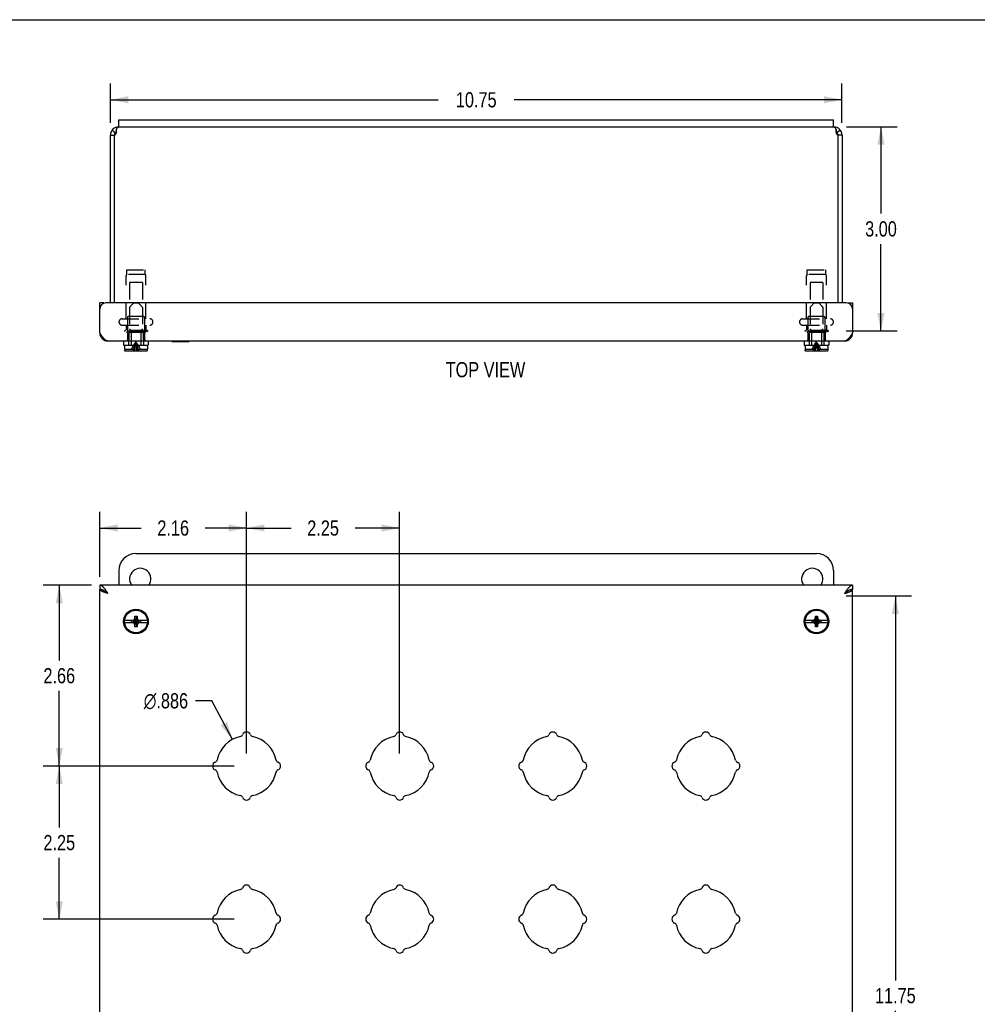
# Model space of a CAD drawing. Header units: inches. Extents: x 0 to 44.7, y 0 to 28.9.
# Tile 4 of 6: x 8.3 to 22.4, y 14.5 to 28.9. Entities that reach past the tile are written whole.
import ezdxf

# ---------------------------------------------------------------- set-up
doc = ezdxf.new("R2010")
doc.units = ezdxf.units.IN
doc.header["$LTSCALE"] = 2.460526
doc.header["$MEASUREMENT"] = 0
doc.linetypes.add('HIDDEN', pattern=[0.2, 0.1, -0.1])
doc.layers.get('0').update_dxf_attribs({"linetype": 'CONTINUOUS'})
doc.layers.add('DEFAULT_2', color=8, linetype='HIDDEN')
doc.layers.add('DIMENSIONS', color=7, linetype='CONTINUOUS')
doc.styles.get("Standard").update_dxf_attribs({"font": 'txt', "width": 0.8})
doc.styles.add('TEXTSTYLE_1', font='gdt', dxfattribs={"width": 0.8})
doc.dimstyles.new('DIMSTYLE_1', dxfattribs={"dimtxt": 0.223684, "dimasz": 0.263158, "dimexe": 0.09, "dimexo": 0.07, "dimgap": 0.09, "dimtad": 0, "dimtih": 1, "dimtoh": 1, "dimdec": 3, "dimzin": 4, "dimdsep": 46, "dimtxsty": 'Standard', "dimblk": '_FILLED', "dimblk1": '_FILLED', "dimblk2": '_FILLED', "dimcen": 0.09, "dimadec": 0, "dimazin": 0, "dimtfac": 1, "dimtdec": 3, "dimtofl": 0, "dimtmove": 0, "dimatfit": 3, "dimldrblk": '_FILLED', "dimfxl": 0, "dimtolj": 1, "dimtzin": 4, "dimarcsym": 0})
doc.dimstyles.new('DIMSTYLE_2', dxfattribs={"dimtxt": 0.223684, "dimasz": 0.263158, "dimexe": 0.09, "dimexo": 0.07, "dimgap": 0.0425, "dimtad": 0, "dimtih": 1, "dimtoh": 1, "dimzin": 4, "dimdsep": 46, "dimtxsty": 'Standard', "dimblk": '_FILLED', "dimblk1": '_FILLED', "dimblk2": '_FILLED', "dimcen": 0.09, "dimadec": 0, "dimazin": 0, "dimtfac": 1, "dimtofl": 0, "dimtmove": 0, "dimatfit": 3, "dimldrblk": '_FILLED', "dimfxl": 0, "dimtolj": 1, "dimtzin": 4, "dimarcsym": 0})

# ---------------------------------------------------------------- blocks, each defined once
blk = doc.blocks.new('_FILLED')
at = {"color": 0, "linetype": 'ByBlock'}
blk.add_solid([(0, 0), (-1, 0.2), (-1, -0.2)], dxfattribs=at)
blk = doc.blocks.new('*D1')
at = {"layer": 'DIMENSIONS', "color": 2, "linetype": 'Continuous'}
for p, q in [((11.119, 18.935), (10.882, 18.935)), ((11.422, 18.367), (11.119, 18.935))]:
    blk.add_line(p, q, dxfattribs=at)
at = {"layer": 'DIMENSIONS', "color": 2, "linetype": 'Continuous', "xscale": 0.2631578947, "yscale": 0.2631578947, "zscale": 0.2631578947, "rotation": 298.0589507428}
blk.add_blockref('_FILLED', (11.422, 18.367), dxfattribs=at)
at = {"layer": 'DIMENSIONS', "color": 2, "linetype": 'Continuous', "insert": (10.771, 19.047), "char_height": 0.22368, "width": 1.01404, "attachment_point": 3, "line_spacing_factor": 0.9, "style": 'TEXTSTYLE_1'}
blk.add_mtext('{\\Fgdt;n}\\Ftxt;.886', dxfattribs=at)
blk = doc.blocks.new('*D4')
at = {"layer": 'DIMENSIONS', "color": 2, "linetype": 'Continuous'}
for p, q in [((9.63, 27.433), (9.63, 28.007)), ((20.38, 27.433), (20.38, 28.007)), ((9.63, 27.771), (14.446, 27.771)), ((20.38, 27.771), (15.565, 27.771))]:
    blk.add_line(p, q, dxfattribs=at)
at = {"layer": 'DIMENSIONS', "color": 2, "linetype": 'Continuous', "xscale": 0.2631578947, "yscale": 0.2631578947, "zscale": 0.2631578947, "rotation": 180}
blk.add_blockref('_FILLED', (9.63, 27.771), dxfattribs=at)
at = {"layer": 'DIMENSIONS', "color": 2, "linetype": 'Continuous', "xscale": 0.2631578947, "yscale": 0.2631578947, "zscale": 0.2631578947}
blk.add_blockref('_FILLED', (20.38, 27.771), dxfattribs=at)
at = {"layer": 'DIMENSIONS', "color": 2, "linetype": 'Continuous', "insert": (15.005, 27.882), "char_height": 0.2237, "width": 0.89474, "attachment_point": 2, "line_spacing_factor": 0.9}
blk.add_mtext('10.75', dxfattribs=at)
blk = doc.blocks.new('*D7')
at = {"layer": 'DIMENSIONS', "color": 2, "linetype": 'Continuous'}
for p, q in [((9.35, 20.633), (8.641, 20.633)), ((8.878, 20.633), (8.878, 19.528)), ((8.878, 17.976), (8.878, 19.081)), ((11.446, 17.976), (8.641, 17.976))]:
    blk.add_line(p, q, dxfattribs=at)
at = {"layer": 'DIMENSIONS', "color": 2, "linetype": 'Continuous', "xscale": 0.2631578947, "yscale": 0.2631578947, "zscale": 0.2631578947}
for p, rotation in [((8.878, 20.633), 90), ((8.878, 17.976), 270)]:
    blk.add_blockref('_FILLED', p, dxfattribs=dict(at, rotation=rotation))
at = {"layer": 'DIMENSIONS', "color": 2, "linetype": 'Continuous', "insert": (8.878, 19.416), "char_height": 0.2237, "width": 0.71579, "attachment_point": 2, "line_spacing_factor": 0.9}
blk.add_mtext('2.66', dxfattribs=at)
blk = doc.blocks.new('*D8')
at = {"layer": 'DIMENSIONS', "color": 2, "linetype": 'Continuous'}
for p, q in [((9.474, 20.757), (9.474, 21.712)), ((11.63, 18.161), (11.63, 21.712)), ((9.474, 21.475), (10.082, 21.475)), ((11.63, 21.475), (11.022, 21.475))]:
    blk.add_line(p, q, dxfattribs=at)
at = {"layer": 'DIMENSIONS', "color": 2, "linetype": 'Continuous', "xscale": 0.2631578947, "yscale": 0.2631578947, "zscale": 0.2631578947, "rotation": 180}
blk.add_blockref('_FILLED', (9.474, 21.475), dxfattribs=at)
at = {"layer": 'DIMENSIONS', "color": 2, "linetype": 'Continuous', "xscale": 0.2631578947, "yscale": 0.2631578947, "zscale": 0.2631578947}
blk.add_blockref('_FILLED', (11.63, 21.475), dxfattribs=at)
at = {"layer": 'DIMENSIONS', "color": 2, "linetype": 'Continuous', "insert": (10.552, 21.587), "char_height": 0.2237, "width": 0.71579, "attachment_point": 2, "line_spacing_factor": 0.9}
blk.add_mtext('2.16', dxfattribs=at)
blk = doc.blocks.new('*D9')
at = {"layer": 'DIMENSIONS', "color": 2, "linetype": 'Continuous'}
for p, q in [((11.63, 18.161), (11.63, 21.712)), ((13.88, 18.161), (13.88, 21.712)), ((11.63, 21.475), (12.286, 21.475)), ((13.88, 21.475), (13.225, 21.475))]:
    blk.add_line(p, q, dxfattribs=at)
at = {"layer": 'DIMENSIONS', "color": 2, "linetype": 'Continuous', "xscale": 0.2631578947, "yscale": 0.2631578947, "zscale": 0.2631578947, "rotation": 180}
blk.add_blockref('_FILLED', (11.63, 21.475), dxfattribs=at)
at = {"layer": 'DIMENSIONS', "color": 2, "linetype": 'Continuous', "xscale": 0.2631578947, "yscale": 0.2631578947, "zscale": 0.2631578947}
blk.add_blockref('_FILLED', (13.88, 21.475), dxfattribs=at)
at = {"layer": 'DIMENSIONS', "color": 2, "linetype": 'Continuous', "insert": (12.755, 21.587), "char_height": 0.2237, "width": 0.71579, "attachment_point": 2, "line_spacing_factor": 0.9}
blk.add_mtext('2.25', dxfattribs=at)
blk = doc.blocks.new('*D10')
at = {"layer": 'DIMENSIONS', "color": 2, "linetype": 'Continuous'}
for p, q in [((20.442, 20.476), (21.401, 20.476)), ((21.164, 20.476), (21.164, 14.825)), ((21.164, 8.726), (21.164, 14.378)), ((20.505, 8.726), (21.401, 8.726))]:
    blk.add_line(p, q, dxfattribs=at)
at = {"layer": 'DIMENSIONS', "color": 2, "linetype": 'Continuous', "xscale": 0.2631578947, "yscale": 0.2631578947, "zscale": 0.2631578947}
for p, rotation in [((21.164, 20.476), 90), ((21.164, 8.726), 270)]:
    blk.add_blockref('_FILLED', p, dxfattribs=dict(at, rotation=rotation))
at = {"layer": 'DIMENSIONS', "color": 2, "linetype": 'Continuous', "insert": (21.164, 14.713), "char_height": 0.2237, "width": 0.89474, "attachment_point": 2, "line_spacing_factor": 0.9}
blk.add_mtext('11.75', dxfattribs=at)
blk = doc.blocks.new('*D11')
at = {"layer": 'DIMENSIONS', "color": 2, "linetype": 'Continuous'}
for p, q in [((11.446, 17.976), (8.641, 17.976)), ((8.878, 17.976), (8.878, 17.075)), ((8.878, 15.726), (8.878, 16.628)), ((11.446, 15.726), (8.641, 15.726))]:
    blk.add_line(p, q, dxfattribs=at)
at = {"layer": 'DIMENSIONS', "color": 2, "linetype": 'Continuous', "xscale": 0.2631578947, "yscale": 0.2631578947, "zscale": 0.2631578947}
for p, rotation in [((8.878, 17.976), 90), ((8.878, 15.726), 270)]:
    blk.add_blockref('_FILLED', p, dxfattribs=dict(at, rotation=rotation))
at = {"layer": 'DIMENSIONS', "color": 2, "linetype": 'Continuous', "insert": (8.878, 16.963), "char_height": 0.2237, "width": 0.71579, "attachment_point": 2, "line_spacing_factor": 0.9}
blk.add_mtext('2.25', dxfattribs=at)
blk = doc.blocks.new('*D12')
at = {"layer": 'DIMENSIONS', "color": 2, "linetype": 'Continuous'}
for p, q in [((20.445, 27.372), (21.19, 27.372)), ((20.953, 27.372), (20.953, 26.096)), ((20.953, 24.372), (20.953, 25.648)), ((20.442, 24.372), (21.19, 24.372))]:
    blk.add_line(p, q, dxfattribs=at)
at = {"layer": 'DIMENSIONS', "color": 2, "linetype": 'Continuous', "xscale": 0.2631578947, "yscale": 0.2631578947, "zscale": 0.2631578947}
for p, rotation in [((20.953, 27.372), 90), ((20.953, 24.372), 270)]:
    blk.add_blockref('_FILLED', p, dxfattribs=dict(at, rotation=rotation))
at = {"layer": 'DIMENSIONS', "color": 2, "linetype": 'Continuous', "insert": (20.953, 25.984), "char_height": 0.2237, "width": 0.71579, "attachment_point": 2, "line_spacing_factor": 0.9}
blk.add_mtext('3.00', dxfattribs=at)

msp = doc.modelspace()

# ---------------------------------------------------------------- linework, layer by layer
at = {"color": 7, "linetype": 'Continuous'}
for p, q in [((0, 28.9474), (44.7368, 28.9474)), ((9.7553, 27.3719), (9.7553, 27.4759)), ((9.7553, 27.3719), (20.2553, 27.3719)), ((20.2553, 27.3719), (20.2553, 27.4759)), ((9.6303, 27.2519), (9.6903, 27.2519)), ((9.6303, 27.2484), (9.6903, 27.2484)), ((9.6532, 27.3225), (9.7018, 27.2872)), ((9.6903, 27.2484), (9.6903, 27.2519)), ((9.7143, 27.3228), (9.7143, 27.2961)), ((20.2964, 27.3228), (20.2964, 27.2961)), ((20.3574, 27.3225), (20.3089, 27.2872)), ((20.3803, 27.2519), (20.3203, 27.2519)), ((20.3203, 27.2519), (20.3203, 27.2484)), ((20.3803, 27.2484), (20.3203, 27.2484)), ((9.5341, 24.7839), (9.4741, 24.7839)), ((9.5341, 24.7839), (9.5341, 24.7788)), ((20.4766, 24.7839), (20.5366, 24.7839)), ((20.4766, 24.7788), (20.4766, 24.7839)), ((9.8243, 24.2239), (9.8243, 24.1614)), ((10.1863, 24.2239), (10.1863, 24.1614)), ((10.5311, 24.2189), (10.5311, 24.2239)), ((10.5311, 24.2189), (10.7871, 24.2189)), ((10.7871, 24.2189), (10.7871, 24.2239)), ((19.8243, 24.2239), (19.8243, 24.1614)), ((20.1863, 24.2239), (20.1863, 24.1614)), ((9.8243, 24.1614), (10.1863, 24.1614)), ((9.8383, 24.1414), (9.8383, 24.1064)), ((9.8391, 24.1064), (9.8383, 24.1064)), ((9.8391, 24.1064), (9.8391, 24.0884)), ((9.8392, 24.087), (9.8391, 24.0884)), ((9.8542, 24.0734), (9.8527, 24.0735)), ((10.1573, 24.1564), (9.8533, 24.1564)), ((10.1564, 24.0734), (9.8542, 24.0734)), ((9.9323, 24.1614), (9.9323, 24.1564)), ((10.0783, 24.1614), (10.0783, 24.1564)), ((10.1579, 24.0735), (10.1564, 24.0734)), ((10.1715, 24.0884), (10.1714, 24.087)), ((10.1715, 24.1064), (10.1715, 24.0884)), ((10.1723, 24.1064), (10.1715, 24.1064)), ((10.1723, 24.1414), (10.1723, 24.1064)), ((19.8243, 24.1614), (20.1863, 24.1614)), ((19.8383, 24.1414), (19.8383, 24.1064)), ((19.8391, 24.1064), (19.8383, 24.1064)), ((19.8391, 24.1064), (19.8391, 24.0884)), ((19.8392, 24.087), (19.8391, 24.0884)), ((19.8542, 24.0734), (19.8527, 24.0735)), ((20.1573, 24.1564), (19.8533, 24.1564)), ((20.1564, 24.0734), (19.8542, 24.0734)), ((19.9323, 24.1614), (19.9323, 24.1564)), ((20.0783, 24.1614), (20.0783, 24.1564)), ((20.1579, 24.0735), (20.1564, 24.0734)), ((20.1715, 24.0884), (20.1714, 24.087)), ((20.1723, 24.1064), (20.1715, 24.1064)), ((20.1715, 24.1064), (20.1715, 24.0884)), ((20.1723, 24.1414), (20.1723, 24.1064)), ((10.0053, 21.1014), (20.0053, 21.1014)), ((9.7553, 20.8514), (9.7553, 20.6327)), ((20.2553, 20.8514), (20.2553, 20.6327)), ((9.4741, 20.6327), (9.4741, 20.5727)), ((20.5366, 20.6327), (20.5366, 20.5727)), ((9.9583, 20.1179), (9.9776, 20.1291)), ((9.9776, 20.1291), (9.9888, 20.1484)), ((9.9776, 20.0737), (10.033, 20.1291)), ((10.033, 20.0737), (9.9776, 20.1291)), ((9.9888, 20.0214), (10.0218, 20.1814)), ((9.9888, 20.1484), (9.9888, 20.1814)), ((10.0218, 20.0214), (9.9888, 20.1814)), ((9.9888, 20.1814), (10.0218, 20.1814)), ((9.9888, 20.0544), (10.0218, 20.1484)), ((10.0218, 20.0544), (9.9888, 20.1484)), ((10.0218, 20.1814), (10.0218, 20.1484)), ((10.0218, 20.1484), (10.033, 20.1291)), ((10.033, 20.1291), (10.0523, 20.1179)), ((19.9583, 20.1179), (19.9776, 20.1291)), ((19.9776, 20.1291), (19.9888, 20.1484)), ((19.9776, 20.0737), (20.033, 20.1291)), ((20.033, 20.0737), (19.9776, 20.1291)), ((19.9888, 20.0214), (20.0218, 20.1814)), ((19.9888, 20.1484), (19.9888, 20.1814)), ((19.9888, 20.1814), (20.0218, 20.1814)), ((20.0218, 20.0214), (19.9888, 20.1814)), ((19.9888, 20.0544), (20.0218, 20.1484)), ((20.0218, 20.0544), (19.9888, 20.1484)), ((20.0218, 20.1814), (20.0218, 20.1484)), ((20.0218, 20.1484), (20.033, 20.1291)), ((20.033, 20.1291), (20.0523, 20.1179)), ((9.9727, 20.1179), (9.8391, 20.1179)), ((9.8391, 20.0849), (9.9727, 20.0849)), ((9.9406, 20.0881), (9.9406, 20.1148)), ((9.9406, 20.1148), (10.07, 20.0881)), ((9.9406, 20.1148), (9.9673, 20.1148)), ((9.9406, 20.0881), (10.07, 20.1148)), ((9.9673, 20.0881), (9.9406, 20.0881)), ((9.9776, 20.0737), (9.9583, 20.0849)), ((9.9673, 20.1148), (9.9727, 20.1179)), ((9.9673, 20.0881), (10.0433, 20.1148)), ((9.9673, 20.1148), (10.0433, 20.0881)), ((9.9727, 20.0849), (9.9673, 20.0881)), ((9.9888, 20.0544), (9.9776, 20.0737)), ((9.9888, 20.0214), (9.9888, 20.0544)), ((10.0218, 20.0214), (9.9888, 20.0214)), ((10.033, 20.0737), (10.0218, 20.0544)), ((10.0218, 20.0544), (10.0218, 20.0214)), ((10.0523, 20.0849), (10.033, 20.0737)), ((10.0379, 20.1179), (10.0433, 20.1148)), ((10.1715, 20.1179), (10.0379, 20.1179)), ((10.0433, 20.0881), (10.0379, 20.0849)), ((10.0379, 20.0849), (10.1715, 20.0849)), ((10.0433, 20.1148), (10.07, 20.1148)), ((10.07, 20.0881), (10.0433, 20.0881)), ((10.07, 20.1148), (10.07, 20.0881)), ((19.9727, 20.1179), (19.8391, 20.1179)), ((19.8391, 20.0849), (19.9727, 20.0849)), ((19.9406, 20.0881), (20.07, 20.1148)), ((19.9406, 20.0881), (19.9406, 20.1148)), ((19.9406, 20.1148), (19.9673, 20.1148)), ((19.9406, 20.1148), (20.07, 20.0881)), ((19.9673, 20.0881), (19.9406, 20.0881)), ((19.9776, 20.0737), (19.9583, 20.0849)), ((19.9673, 20.1148), (19.9727, 20.1179)), ((19.9673, 20.0881), (20.0433, 20.1148)), ((19.9673, 20.1148), (20.0433, 20.0881)), ((19.9727, 20.0849), (19.9673, 20.0881)), ((19.9888, 20.0544), (19.9776, 20.0737)), ((19.9888, 20.0214), (19.9888, 20.0544)), ((20.0218, 20.0214), (19.9888, 20.0214)), ((20.033, 20.0737), (20.0218, 20.0544)), ((20.0218, 20.0544), (20.0218, 20.0214)), ((20.0523, 20.0849), (20.033, 20.0737)), ((20.1715, 20.1179), (20.0379, 20.1179)), ((20.0379, 20.1179), (20.0433, 20.1148)), ((20.0433, 20.0881), (20.0379, 20.0849)), ((20.0379, 20.0849), (20.1715, 20.0849)), ((20.0433, 20.1148), (20.07, 20.1148)), ((20.07, 20.0881), (20.0433, 20.0881)), ((20.07, 20.1148), (20.07, 20.0881))]:
    msp.add_line(p, q, dxfattribs=at)
at = {"color": 3, "linetype": 'Continuous'}
for p, q in [((9.7553, 27.3719), (9.7503, 27.3719)), ((9.7553, 27.4759), (20.2553, 27.4759)), ((20.2603, 27.3719), (20.2553, 27.3719)), ((9.6303, 24.7839), (9.6303, 27.2519)), ((9.69, 24.7839), (9.69, 27.2482)), ((20.3206, 27.2482), (20.3206, 24.7839)), ((20.3803, 27.2519), (20.3803, 24.7839)), ((9.4741, 24.3439), (9.4741, 24.7839)), ((20.4466, 24.7839), (9.5641, 24.7839)), ((20.5366, 24.7839), (20.5366, 24.3439)), ((20.4166, 24.2239), (9.5941, 24.2239)), ((20.5366, 20.6327), (9.4741, 20.6327)), ((9.4741, 8.6302), (9.4741, 20.5727)), ((20.5366, 8.6302), (20.5366, 20.5727)), ((20.4166, 20.5127), (20.4291, 20.5167))]:
    msp.add_line(p, q, dxfattribs=at)
for points in [[(9.7143, 27.3228), (9.715, 27.3246), (9.7157, 27.3264), (9.7164, 27.3281), (9.7171, 27.3299), (9.7179, 27.3316), (9.7186, 27.3332), (9.7193, 27.3349), (9.72, 27.3365), (9.7207, 27.3381), (9.7215, 27.3396), (9.7222, 27.3411), (9.7229, 27.3426), (9.7236, 27.3441), (9.7243, 27.3455), (9.7251, 27.3469), (9.7258, 27.3483), (9.7265, 27.3496), (9.7272, 27.3509), (9.728, 27.3522), (9.7287, 27.3534), (9.7294, 27.3546), (9.7301, 27.3557), (9.7308, 27.3568), (9.7316, 27.3579), (9.7323, 27.3589), (9.733, 27.3599), (9.7337, 27.3609), (9.7344, 27.3618), (9.7352, 27.3627), (9.7359, 27.3636), (9.7366, 27.3644), (9.7373, 27.3651), (9.7381, 27.3659), (9.7388, 27.3666), (9.7395, 27.3672), (9.7402, 27.3678), (9.7409, 27.3684), (9.7417, 27.3689), (9.7424, 27.3694), (9.7431, 27.3698), (9.7438, 27.3702), (9.7445, 27.3706), (9.7453, 27.3709), (9.746, 27.3712), (9.7467, 27.3714), (9.7474, 27.3716), (9.7481, 27.3717), (9.7489, 27.3719), (9.7496, 27.3719), (9.7503, 27.3719)], [(20.2603, 27.3719), (20.261, 27.3719), (20.2618, 27.3719), (20.2625, 27.3717), (20.2632, 27.3716), (20.2639, 27.3714), (20.2646, 27.3712), (20.2654, 27.3709), (20.2661, 27.3706), (20.2668, 27.3702), (20.2675, 27.3698), (20.2682, 27.3694), (20.269, 27.3689), (20.2697, 27.3684), (20.2704, 27.3678), (20.2711, 27.3672), (20.2718, 27.3666), (20.2726, 27.3659), (20.2733, 27.3651), (20.274, 27.3644), (20.2747, 27.3636), (20.2755, 27.3627), (20.2762, 27.3618), (20.2769, 27.3609), (20.2776, 27.3599), (20.2783, 27.3589), (20.2791, 27.3579), (20.2798, 27.3568), (20.2805, 27.3557), (20.2812, 27.3546), (20.2819, 27.3534), (20.2827, 27.3522), (20.2834, 27.3509), (20.2841, 27.3496), (20.2848, 27.3483), (20.2855, 27.3469), (20.2863, 27.3455), (20.287, 27.3441), (20.2877, 27.3426), (20.2884, 27.3411), (20.2892, 27.3396), (20.2899, 27.3381), (20.2906, 27.3365), (20.2913, 27.3349), (20.292, 27.3332), (20.2928, 27.3316), (20.2935, 27.3299), (20.2942, 27.3281), (20.2949, 27.3264), (20.2956, 27.3246), (20.2964, 27.3228)], [(9.7153, 27.3099), (9.7153, 27.3092), (9.7153, 27.3078), (9.7152, 27.3063), (9.7152, 27.3049), (9.7151, 27.3034), (9.715, 27.302), (9.7148, 27.3005), (9.7146, 27.299), (9.7145, 27.2975), (9.7142, 27.2961), (9.714, 27.2946), (9.7137, 27.2931), (9.7135, 27.2916), (9.7132, 27.2901), (9.7128, 27.2886), (9.7125, 27.2871), (9.7121, 27.2857), (9.7117, 27.2842), (9.7113, 27.2827), (9.7108, 27.2813), (9.7104, 27.2798), (9.7099, 27.2783), (9.7094, 27.2769), (9.7088, 27.2755), (9.7083, 27.2741), (9.7077, 27.2727), (9.7071, 27.2713), (9.7065, 27.2699), (9.7058, 27.2685), (9.7052, 27.2672), (9.7045, 27.2659), (9.7038, 27.2646), (9.7031, 27.2633), (9.7024, 27.2621), (9.7016, 27.2608), (9.7009, 27.2596), (9.7001, 27.2584), (9.6993, 27.2573), (9.6985, 27.2562), (9.6977, 27.2551), (9.6968, 27.254), (9.696, 27.253), (9.6951, 27.2519)], [(9.7143, 27.3228), (9.7145, 27.3215), (9.7147, 27.3202), (9.7148, 27.3189), (9.715, 27.3175), (9.7151, 27.3162), (9.7152, 27.3148), (9.7152, 27.3134), (9.7153, 27.312), (9.7153, 27.3106), (9.7153, 27.3099)], [(20.2953, 27.3099), (20.2953, 27.3106), (20.2953, 27.312), (20.2954, 27.3134), (20.2955, 27.3148), (20.2955, 27.3162), (20.2957, 27.3175), (20.2958, 27.3189), (20.296, 27.3202), (20.2962, 27.3215), (20.2964, 27.3228)], [(20.3155, 27.2519), (20.3146, 27.253), (20.3138, 27.254), (20.3129, 27.2551), (20.3121, 27.2562), (20.3113, 27.2573), (20.3105, 27.2584), (20.3098, 27.2596), (20.309, 27.2608), (20.3082, 27.2621), (20.3075, 27.2633), (20.3068, 27.2646), (20.3061, 27.2659), (20.3054, 27.2672), (20.3048, 27.2685), (20.3041, 27.2699), (20.3035, 27.2713), (20.3029, 27.2727), (20.3023, 27.2741), (20.3018, 27.2755), (20.3013, 27.2769), (20.3007, 27.2783), (20.3003, 27.2798), (20.2998, 27.2813), (20.2993, 27.2827), (20.2989, 27.2842), (20.2985, 27.2857), (20.2981, 27.2871), (20.2978, 27.2886), (20.2975, 27.2901), (20.2972, 27.2916), (20.2969, 27.2931), (20.2966, 27.2946), (20.2964, 27.2961), (20.2962, 27.2975), (20.296, 27.299), (20.2958, 27.3005), (20.2957, 27.302), (20.2956, 27.3034), (20.2955, 27.3049), (20.2954, 27.3063), (20.2953, 27.3078), (20.2953, 27.3092), (20.2953, 27.3099)], [(9.5941, 24.2239), (9.5898, 24.2241), (9.5855, 24.2247), (9.5812, 24.2256), (9.5769, 24.2269), (9.5726, 24.2286), (9.5683, 24.2307), (9.564, 24.2331), (9.5598, 24.2358), (9.5555, 24.2389), (9.5512, 24.2423), (9.5469, 24.2461), (9.5426, 24.2501), (9.5384, 24.2545), (9.5341, 24.2591), (9.5298, 24.264), (9.5255, 24.2691), (9.5212, 24.2745), (9.5169, 24.2801), (9.5126, 24.2859), (9.5083, 24.2919), (9.5041, 24.298), (9.4998, 24.3043), (9.4955, 24.3107), (9.4912, 24.3172), (9.4869, 24.3238), (9.4826, 24.3305), (9.4783, 24.3372), (9.4741, 24.3439)], [(20.5366, 24.3439), (20.5323, 24.3372), (20.528, 24.3305), (20.5237, 24.3238), (20.5194, 24.3172), (20.5151, 24.3107), (20.5108, 24.3043), (20.5065, 24.298), (20.5023, 24.2919), (20.498, 24.2859), (20.4937, 24.2801), (20.4894, 24.2745), (20.4851, 24.2691), (20.4809, 24.264), (20.4766, 24.2591), (20.4723, 24.2545), (20.468, 24.2501), (20.4637, 24.2461), (20.4594, 24.2423), (20.4551, 24.2389), (20.4508, 24.2358), (20.4466, 24.2331), (20.4423, 24.2307), (20.438, 24.2286), (20.4337, 24.227), (20.4294, 24.2256), (20.4251, 24.2247), (20.4208, 24.2241), (20.4166, 24.2239)], [(9.5941, 20.5127), (9.5898, 20.5194), (9.5855, 20.5261), (9.5812, 20.5328), (9.5769, 20.5394), (9.5726, 20.5459), (9.5683, 20.5523), (9.564, 20.5586), (9.5598, 20.5647), (9.5555, 20.5707), (9.5512, 20.5765), (9.5469, 20.5821), (9.5426, 20.5875), (9.5384, 20.5926), (9.5341, 20.5975), (9.5298, 20.6021), (9.5255, 20.6065), (9.5212, 20.6105), (9.5169, 20.6143), (9.5126, 20.6177), (9.5083, 20.6208), (9.5041, 20.6235), (9.4998, 20.6259), (9.4955, 20.628), (9.4912, 20.6296), (9.4869, 20.631), (9.4826, 20.6319), (9.4783, 20.6325), (9.4741, 20.6327)], [(9.5941, 20.5127), (9.5815, 20.5167), (9.5753, 20.5187), (9.5691, 20.5207), (9.563, 20.5227), (9.557, 20.5247), (9.5511, 20.5267), (9.5452, 20.5287), (9.5396, 20.5307), (9.5341, 20.5327), (9.5287, 20.5347), (9.5235, 20.5367), (9.5185, 20.5387), (9.5138, 20.5407), (9.5092, 20.5427), (9.5049, 20.5447), (9.5008, 20.5467), (9.497, 20.5487), (9.4934, 20.5507), (9.4901, 20.5527), (9.4871, 20.5547), (9.4844, 20.5567), (9.482, 20.5587), (9.4799, 20.5607), (9.4781, 20.5627), (9.4767, 20.5647), (9.4755, 20.5667), (9.4747, 20.5687), (9.4742, 20.5707), (9.4741, 20.5727)], [(20.5366, 20.6327), (20.5323, 20.6325), (20.528, 20.6319), (20.5237, 20.631), (20.5194, 20.6296), (20.5151, 20.628), (20.5108, 20.6259), (20.5065, 20.6235), (20.5023, 20.6208), (20.498, 20.6177), (20.4937, 20.6143), (20.4894, 20.6105), (20.4851, 20.6065), (20.4809, 20.6021), (20.4766, 20.5975), (20.4723, 20.5926), (20.468, 20.5875), (20.4637, 20.5821), (20.4594, 20.5765), (20.4551, 20.5707), (20.4508, 20.5647), (20.4466, 20.5586), (20.4423, 20.5523), (20.438, 20.5459), (20.4337, 20.5394), (20.4294, 20.5328), (20.4251, 20.5261), (20.4208, 20.5194), (20.4166, 20.5127)], [(20.4291, 20.5167), (20.4353, 20.5187), (20.4415, 20.5207), (20.4476, 20.5227), (20.4536, 20.5247), (20.4596, 20.5267), (20.4654, 20.5287), (20.471, 20.5307), (20.4766, 20.5327), (20.4819, 20.5347), (20.4871, 20.5367), (20.4921, 20.5387), (20.4969, 20.5407), (20.5014, 20.5427), (20.5057, 20.5447), (20.5098, 20.5467), (20.5136, 20.5487), (20.5172, 20.5507), (20.5205, 20.5527), (20.5235, 20.5547), (20.5262, 20.5567), (20.5286, 20.5587), (20.5307, 20.5607), (20.5325, 20.5627), (20.5339, 20.5647), (20.5351, 20.5667), (20.5359, 20.5687), (20.5364, 20.5707), (20.5366, 20.5727)]]:
    msp.add_lwpolyline(points, dxfattribs=at)
at = {"color": 7, "linetype": 'Continuous'}
for points in [[(9.8527, 24.0735), (9.8513, 24.0737), (9.8498, 24.0741), (9.8484, 24.0746), (9.8471, 24.0752), (9.8458, 24.076), (9.8447, 24.0768), (9.8436, 24.0778), (9.8426, 24.0789), (9.8417, 24.0801), (9.8409, 24.0814), (9.8403, 24.0827), (9.8398, 24.0841), (9.8394, 24.0855), (9.8392, 24.087)], [(10.1714, 24.087), (10.1712, 24.0855), (10.1708, 24.0841), (10.1703, 24.0827), (10.1697, 24.0814), (10.169, 24.0801), (10.1681, 24.0789), (10.1671, 24.0778), (10.166, 24.0768), (10.1648, 24.076), (10.1635, 24.0752), (10.1622, 24.0746), (10.1608, 24.0741), (10.1593, 24.0737), (10.1579, 24.0735)], [(19.8527, 24.0735), (19.8513, 24.0737), (19.8498, 24.0741), (19.8484, 24.0746), (19.8471, 24.0752), (19.8458, 24.076), (19.8447, 24.0768), (19.8436, 24.0778), (19.8426, 24.0789), (19.8417, 24.0801), (19.8409, 24.0814), (19.8403, 24.0827), (19.8398, 24.0841), (19.8394, 24.0855), (19.8392, 24.087)], [(20.1714, 24.087), (20.1712, 24.0855), (20.1708, 24.0841), (20.1703, 24.0827), (20.1697, 24.0814), (20.169, 24.0801), (20.1681, 24.0789), (20.1671, 24.0778), (20.166, 24.0768), (20.1648, 24.076), (20.1635, 24.0752), (20.1622, 24.0746), (20.1608, 24.0741), (20.1593, 24.0737), (20.1579, 24.0735)], [(9.5341, 20.5551), (9.5298, 20.5574), (9.5255, 20.5596), (9.5212, 20.5616), (9.5169, 20.5635), (9.5126, 20.5652), (9.5083, 20.5667), (9.5041, 20.5681), (9.4998, 20.5693), (9.4955, 20.5703), (9.4912, 20.5711), (9.4869, 20.5718), (9.4826, 20.5723), (9.4783, 20.5726), (9.4741, 20.5727)], [(9.5469, 20.5474), (9.5426, 20.5501), (9.5384, 20.5526), (9.5341, 20.5551)], [(20.4766, 20.5551), (20.4723, 20.5526), (20.468, 20.5501)], [(20.5366, 20.5727), (20.5323, 20.5726), (20.528, 20.5723), (20.5237, 20.5718), (20.5194, 20.5711), (20.5151, 20.5703), (20.5108, 20.5693), (20.5065, 20.5681), (20.5023, 20.5667), (20.498, 20.5652), (20.4937, 20.5635), (20.4894, 20.5616), (20.4851, 20.5596), (20.4809, 20.5574), (20.4766, 20.5551)], [(9.5941, 20.5127), (9.5902, 20.5151), (9.5863, 20.5176), (9.5824, 20.5201), (9.5785, 20.5227), (9.5748, 20.5252), (9.5711, 20.5277), (9.5675, 20.5302), (9.5641, 20.5327), (9.5607, 20.5351), (9.5576, 20.5376), (9.5545, 20.5401), (9.5516, 20.5427), (9.5489, 20.5452), (9.5464, 20.5477), (9.5464, 20.5477)], [(9.5941, 20.5127), (9.5898, 20.516), (9.5855, 20.5194), (9.5812, 20.5227), (9.5769, 20.526), (9.5726, 20.5293), (9.5683, 20.5325), (9.564, 20.5356), (9.5598, 20.5387), (9.5555, 20.5417), (9.5512, 20.5446), (9.5469, 20.5474)], [(20.468, 20.5501), (20.4637, 20.5474), (20.4594, 20.5446), (20.4551, 20.5417), (20.4508, 20.5387), (20.4466, 20.5356), (20.4423, 20.5325), (20.438, 20.5293), (20.4337, 20.526), (20.4294, 20.5227), (20.4251, 20.5194), (20.4208, 20.516), (20.4166, 20.5127)], [(20.4166, 20.5127), (20.4205, 20.5151), (20.4244, 20.5176), (20.4283, 20.5201), (20.4321, 20.5227), (20.4359, 20.5252), (20.4395, 20.5277), (20.4431, 20.5302), (20.4466, 20.5327), (20.4499, 20.5351), (20.4531, 20.5376), (20.4561, 20.5401), (20.459, 20.5427), (20.4617, 20.5452), (20.4642, 20.5477), (20.4642, 20.5477)]]:
    msp.add_lwpolyline(points, dxfattribs=at)
for centre, radius in [((10.0053, 20.1014), 0.181), ((10.0053, 20.1014), 0.167), ((20.0053, 20.1014), 0.181), ((20.0053, 20.1014), 0.167)]:
    msp.add_circle(centre, radius, dxfattribs=at)
at = {"color": 3, "linetype": 'Continuous'}
for centre, radius, start, end in [((9.7503, 27.2519), 0.12, 90, 180), ((20.2603, 27.2519), 0.12, 0, 90), ((9.6603, 27.2945), 0.055, 302.68364, 309.30199), ((20.3503, 27.2945), 0.055, 230.69801, 237.31636), ((9.5641, 24.6939), 0.09, 90, 180), ((20.4466, 24.6939), 0.09, 0, 90), ((9.5941, 24.3439), 0.12, 180, 270), ((20.4166, 24.3439), 0.12, 270, 360), ((11.6303, 17.9764), 0.443, 101.44242, 168.55758), ((11.5345, 18.4498), 0.04, 281.44242, 339.19898), ((11.6303, 18.4134), 0.0625, 20.80102, 159.19898), ((11.7261, 18.4498), 0.04, 200.80102, 258.55758), ((11.6303, 17.9764), 0.443, 11.44242, 78.55758), ((13.8803, 17.9764), 0.443, 101.44242, 168.55758), ((13.7845, 18.4498), 0.04, 281.44242, 339.19898), ((13.8803, 18.4134), 0.0625, 20.80102, 159.19898), ((13.9761, 18.4498), 0.04, 200.80102, 258.55758), ((13.8803, 17.9764), 0.443, 11.44242, 78.55758), ((16.1303, 17.9764), 0.443, 101.44242, 168.55758), ((16.0345, 18.4498), 0.04, 281.44242, 339.19898), ((16.1303, 18.4134), 0.0625, 20.80102, 159.19898), ((16.2261, 18.4498), 0.04, 200.80102, 258.55758), ((16.1303, 17.9764), 0.443, 11.44242, 78.55758), ((18.3803, 17.9764), 0.443, 101.44242, 168.55758), ((18.2845, 18.4498), 0.04, 281.44242, 339.19898), ((18.3803, 18.4134), 0.0625, 20.80102, 159.19898), ((18.4761, 18.4498), 0.04, 200.80102, 258.55758), ((18.3803, 17.9764), 0.443, 11.44242, 78.55758), ((11.1933, 17.9764), 0.0625, 110.80102, 249.19898), ((11.1569, 18.0722), 0.04, 290.80102, 348.55758), ((12.1037, 18.0722), 0.04, 191.44242, 249.19898), ((12.0673, 17.9764), 0.0625, 290.80102, 69.19898), ((13.4433, 17.9764), 0.0625, 110.80102, 249.19898), ((13.4069, 18.0722), 0.04, 290.80102, 348.55758), ((14.3537, 18.0722), 0.04, 191.44242, 249.19898), ((14.3173, 17.9764), 0.0625, 290.80102, 69.19898), ((15.6933, 17.9764), 0.0625, 110.80102, 249.19898), ((15.6569, 18.0722), 0.04, 290.80102, 348.55758), ((16.6037, 18.0722), 0.04, 191.44242, 249.19898), ((16.5673, 17.9764), 0.0625, 290.80102, 69.19898), ((17.9433, 17.9764), 0.0625, 110.80102, 249.19898), ((17.9069, 18.0722), 0.04, 290.80102, 348.55758), ((18.8537, 18.0722), 0.04, 191.44242, 249.19898), ((18.8173, 17.9764), 0.0625, 290.80102, 69.19898), ((11.1569, 17.8806), 0.04, 11.44242, 69.19898), ((11.6303, 17.9764), 0.443, 191.44242, 258.55758), ((11.6303, 17.9764), 0.443, 281.44242, 348.55758), ((12.1037, 17.8806), 0.04, 110.80102, 168.55758), ((13.4069, 17.8806), 0.04, 11.44242, 69.19898), ((13.8803, 17.9764), 0.443, 191.44242, 258.55758), ((13.8803, 17.9764), 0.443, 281.44242, 348.55758), ((14.3537, 17.8806), 0.04, 110.80102, 168.55758), ((15.6569, 17.8806), 0.04, 11.44242, 69.19898), ((16.1303, 17.9764), 0.443, 191.44242, 258.55758), ((16.1303, 17.9764), 0.443, 281.44242, 348.55758), ((16.6037, 17.8806), 0.04, 110.80102, 168.55758), ((17.9069, 17.8806), 0.04, 11.44242, 69.19898), ((18.3803, 17.9764), 0.443, 191.44242, 258.55758), ((18.3803, 17.9764), 0.443, 281.44242, 348.55758), ((18.8537, 17.8806), 0.04, 110.80102, 168.55758), ((11.5345, 17.503), 0.04, 20.80102, 78.55758), ((11.6303, 17.5394), 0.0625, 200.80102, 339.19898), ((11.7261, 17.503), 0.04, 101.44242, 159.19898), ((13.7845, 17.503), 0.04, 20.80102, 78.55758), ((13.8803, 17.5394), 0.0625, 200.80102, 339.19898), ((13.9761, 17.503), 0.04, 101.44242, 159.19898), ((16.0345, 17.503), 0.04, 20.80102, 78.55758), ((16.1303, 17.5394), 0.0625, 200.80102, 339.19898), ((16.2261, 17.503), 0.04, 101.44242, 159.19898), ((18.2845, 17.503), 0.04, 20.80102, 78.55758), ((18.3803, 17.5394), 0.0625, 200.80102, 339.19898), ((18.4761, 17.503), 0.04, 101.44242, 159.19898), ((11.6303, 16.1634), 0.0625, 20.80102, 159.19898), ((13.8803, 16.1634), 0.0625, 20.80102, 159.19898), ((16.1303, 16.1634), 0.0625, 20.80102, 159.19898), ((18.3803, 16.1634), 0.0625, 20.80102, 159.19898), ((11.6303, 15.7264), 0.443, 101.44242, 168.55758), ((11.5345, 16.1998), 0.04, 281.44242, 339.19898), ((11.7261, 16.1998), 0.04, 200.80102, 258.55758), ((11.6303, 15.7264), 0.443, 11.44242, 78.55758), ((13.8803, 15.7264), 0.443, 101.44242, 168.55758), ((13.7845, 16.1998), 0.04, 281.44242, 339.19898), ((13.9761, 16.1998), 0.04, 200.80102, 258.55758), ((13.8803, 15.7264), 0.443, 11.44242, 78.55758), ((16.1303, 15.7264), 0.443, 101.44242, 168.55758), ((16.0345, 16.1998), 0.04, 281.44242, 339.19898), ((16.2261, 16.1998), 0.04, 200.80102, 258.55758), ((16.1303, 15.7264), 0.443, 11.44242, 78.55758), ((18.3803, 15.7264), 0.443, 101.44242, 168.55758), ((18.2845, 16.1998), 0.04, 281.44242, 339.19898), ((18.4761, 16.1998), 0.04, 200.80102, 258.55758), ((18.3803, 15.7264), 0.443, 11.44242, 78.55758), ((11.1933, 15.7264), 0.0625, 110.80102, 249.19898), ((11.1569, 15.8222), 0.04, 290.80102, 348.55758), ((12.1037, 15.8222), 0.04, 191.44242, 249.19898), ((12.0673, 15.7264), 0.0625, 290.80102, 69.19898), ((13.4433, 15.7264), 0.0625, 110.80102, 249.19898), ((13.4069, 15.8222), 0.04, 290.80102, 348.55758), ((14.3537, 15.8222), 0.04, 191.44242, 249.19898), ((14.3173, 15.7264), 0.0625, 290.80102, 69.19898), ((15.6933, 15.7264), 0.0625, 110.80102, 249.19898), ((15.6569, 15.8222), 0.04, 290.80102, 348.55758), ((16.6037, 15.8222), 0.04, 191.44242, 249.19898), ((16.5673, 15.7264), 0.0625, 290.80102, 69.19898), ((17.9433, 15.7264), 0.0625, 110.80102, 249.19898), ((17.9069, 15.8222), 0.04, 290.80102, 348.55758), ((18.8537, 15.8222), 0.04, 191.44242, 249.19898), ((18.8173, 15.7264), 0.0625, 290.80102, 69.19898), ((11.1569, 15.6306), 0.04, 11.44242, 69.19898), ((11.6303, 15.7264), 0.443, 191.44242, 258.55758), ((11.6303, 15.7264), 0.443, 281.44242, 348.55758), ((12.1037, 15.6306), 0.04, 110.80102, 168.55758), ((13.4069, 15.6306), 0.04, 11.44242, 69.19898), ((13.8803, 15.7264), 0.443, 191.44242, 258.55758), ((13.8803, 15.7264), 0.443, 281.44242, 348.55758), ((14.3537, 15.6306), 0.04, 110.80102, 168.55758), ((15.6569, 15.6306), 0.04, 11.44242, 69.19898), ((16.1303, 15.7264), 0.443, 191.44242, 258.55758), ((16.1303, 15.7264), 0.443, 281.44242, 348.55758), ((16.6037, 15.6306), 0.04, 110.80102, 168.55758), ((17.9069, 15.6306), 0.04, 11.44242, 69.19898), ((18.3803, 15.7264), 0.443, 191.44242, 258.55758), ((18.3803, 15.7264), 0.443, 281.44242, 348.55758), ((18.8537, 15.6306), 0.04, 110.80102, 168.55758), ((11.5345, 15.253), 0.04, 20.80102, 78.55758), ((11.6303, 15.2894), 0.0625, 200.80102, 339.19898), ((11.7261, 15.253), 0.04, 101.44242, 159.19898), ((13.7845, 15.253), 0.04, 20.80102, 78.55758), ((13.8803, 15.2894), 0.0625, 200.80102, 339.19898), ((13.9761, 15.253), 0.04, 101.44242, 159.19898), ((16.0345, 15.253), 0.04, 20.80102, 78.55758), ((16.1303, 15.2894), 0.0625, 200.80102, 339.19898), ((16.2261, 15.253), 0.04, 101.44242, 159.19898), ((18.2845, 15.253), 0.04, 20.80102, 78.55758), ((18.3803, 15.2894), 0.0625, 200.80102, 339.19898), ((18.4761, 15.253), 0.04, 101.44242, 159.19898)]:
    msp.add_arc(centre, radius, start, end, dxfattribs=at)
at = {"color": 7, "linetype": 'Continuous'}
for centre, radius, start, end in [((9.7503, 27.2519), 0.06, 126.94124, 180), ((20.2603, 27.2519), 0.06, 0, 53.05876), ((9.8533, 24.1414), 0.015, 90, 180), ((10.1573, 24.1414), 0.015, 0, 90), ((19.8533, 24.1414), 0.015, 90, 180), ((20.1573, 24.1414), 0.015, 0, 90), ((10.0053, 20.8514), 0.25, 90, 180), ((20.0053, 20.8514), 0.25, 0, 90), ((10.0678, 20.7264), 0.1562, 323.03757, 216.96243), ((19.9428, 20.7264), 0.1562, 323.03757, 216.96243)]:
    msp.add_arc(centre, radius, start, end, dxfattribs=at)
at = {"layer": 'DEFAULT_2', "color": 8, "linetype": 'HIDDEN'}
for p, q in [((9.8703, 25.2014), (9.8703, 25.2704)), ((9.8703, 25.2704), (10.1403, 25.2704)), ((10.1403, 25.2014), (9.8703, 25.2014)), ((10.1403, 25.2014), (10.1403, 25.2704)), ((19.8703, 25.2704), (20.1403, 25.2704)), ((19.8703, 25.2014), (19.8703, 25.2704)), ((20.1403, 25.2014), (19.8703, 25.2014)), ((20.1403, 25.2014), (20.1403, 25.2704)), ((9.8593, 24.5504), (9.8593, 25.1836)), ((9.9103, 25.0819), (9.9103, 24.5819)), ((10.1003, 25.0819), (9.9103, 25.0819)), ((10.1003, 25.0819), (10.1003, 24.5819)), ((10.1513, 24.5504), (10.1513, 25.1836)), ((19.8593, 24.5504), (19.8593, 25.1836)), ((20.1003, 25.0819), (19.9103, 25.0819)), ((19.9103, 25.0819), (19.9103, 24.5819)), ((20.1003, 25.0819), (20.1003, 24.5819)), ((20.1513, 24.5504), (20.1513, 25.1836)), ((9.9723, 24.7834), (9.9157, 24.7268)), ((9.9723, 24.7834), (10.0383, 24.7834)), ((10.0383, 24.7834), (10.0949, 24.7268)), ((19.9723, 24.7834), (19.9157, 24.7268)), ((19.9723, 24.7834), (20.0383, 24.7834)), ((20.0383, 24.7834), (20.0949, 24.7268)), ((9.9113, 24.7162), (9.9113, 24.4027)), ((10.0993, 24.7162), (10.0993, 24.4027)), ((19.9113, 24.7162), (19.9113, 24.4027)), ((20.0993, 24.7162), (20.0993, 24.4027)), ((9.8016, 24.5504), (10.2091, 24.5504)), ((9.8803, 24.5719), (9.8803, 24.3619)), ((10.1203, 24.5819), (9.8903, 24.5819)), ((10.1303, 24.5719), (10.1303, 24.3619)), ((19.8016, 24.5504), (20.2091, 24.5504)), ((19.8803, 24.5719), (19.8803, 24.3619)), ((20.1203, 24.5819), (19.8903, 24.5819)), ((20.1303, 24.5719), (20.1303, 24.3619)), ((9.8016, 24.4579), (10.2091, 24.4579)), ((9.8353, 24.3799), (9.8353, 24.3619)), ((10.1753, 24.3799), (9.8353, 24.3799)), ((10.1753, 24.3619), (9.8353, 24.3619)), ((9.8593, 24.4579), (9.8593, 24.3899)), ((9.8734, 24.3567), (9.8655, 24.3489)), ((10.1451, 24.3489), (9.8655, 24.3489)), ((9.8811, 24.3642), (9.8734, 24.3567)), ((9.8788, 24.3489), (9.8788, 24.2414)), ((9.8811, 24.3642), (9.8886, 24.3714)), ((9.8886, 24.3714), (10.122, 24.3714)), ((9.8995, 24.3714), (9.8995, 24.2414)), ((9.9279, 24.3798), (9.9157, 24.392)), ((9.9323, 24.3692), (9.9323, 24.1614)), ((10.0783, 24.3692), (10.0783, 24.1614)), ((10.0827, 24.3798), (10.0949, 24.392)), ((10.1111, 24.3714), (10.1111, 24.2414)), ((10.1295, 24.3642), (10.122, 24.3714)), ((10.1372, 24.3567), (10.1295, 24.3642)), ((10.1318, 24.3489), (10.1318, 24.2414)), ((10.1451, 24.3489), (10.1372, 24.3567)), ((10.1513, 24.4579), (10.1513, 24.3899)), ((10.1753, 24.3799), (10.1753, 24.3619)), ((19.8016, 24.4579), (20.2091, 24.4579)), ((20.1753, 24.3799), (19.8353, 24.3799)), ((19.8353, 24.3799), (19.8353, 24.3619)), ((20.1753, 24.3619), (19.8353, 24.3619)), ((19.8593, 24.4579), (19.8593, 24.3899)), ((19.8734, 24.3567), (19.8655, 24.3489)), ((20.1451, 24.3489), (19.8655, 24.3489)), ((19.8811, 24.3642), (19.8734, 24.3567)), ((19.8788, 24.3489), (19.8788, 24.2414)), ((19.8886, 24.3714), (19.8811, 24.3642)), ((19.8886, 24.3714), (20.122, 24.3714)), ((19.8995, 24.3714), (19.8995, 24.2414)), ((19.9279, 24.3798), (19.9157, 24.392)), ((19.9323, 24.3692), (19.9323, 24.1614)), ((20.0783, 24.3692), (20.0783, 24.1614)), ((20.0827, 24.3798), (20.0949, 24.392)), ((20.1111, 24.3714), (20.1111, 24.2414)), ((20.1295, 24.3642), (20.122, 24.3714)), ((20.1372, 24.3567), (20.1295, 24.3642)), ((20.1318, 24.3489), (20.1318, 24.2414)), ((20.1372, 24.3567), (20.1451, 24.3489)), ((20.1513, 24.4579), (20.1513, 24.3899)), ((20.1753, 24.3799), (20.1753, 24.3619)), ((9.8753, 24.2414), (9.8753, 24.2239)), ((9.8995, 24.2414), (9.8753, 24.2414)), ((9.8953, 24.2414), (9.8953, 24.1614)), ((10.1353, 24.2414), (10.1111, 24.2414)), ((10.1153, 24.2414), (10.1153, 24.1614)), ((10.1353, 24.2414), (10.1353, 24.2239)), ((19.8995, 24.2414), (19.8753, 24.2414)), ((19.8753, 24.2414), (19.8753, 24.2239)), ((19.8953, 24.2414), (19.8953, 24.1614)), ((20.1353, 24.2414), (20.1111, 24.2414)), ((20.1153, 24.2414), (20.1153, 24.1614)), ((20.1353, 24.2414), (20.1353, 24.2239)), ((9.8391, 24.1064), (9.9727, 24.1064)), ((9.8392, 24.087), (9.8394, 24.0855)), ((9.8409, 24.0814), (9.8409, 24.0814)), ((9.8417, 24.0801), (9.8417, 24.0801)), ((9.8426, 24.0789), (9.8426, 24.0789)), ((9.8435, 24.0778), (9.8436, 24.0778)), ((9.8446, 24.0768), (9.8447, 24.0768)), ((9.8458, 24.076), (9.8458, 24.076)), ((9.8471, 24.0752), (9.8471, 24.0752)), ((9.8527, 24.0735), (9.8527, 24.0735)), ((9.9597, 24.142), (9.9702, 24.1594)), ((10.0379, 24.1064), (10.1715, 24.1064)), ((10.0509, 24.142), (10.0404, 24.1594)), ((10.1579, 24.0735), (10.1593, 24.0737)), ((10.1635, 24.0752), (10.1635, 24.0752)), ((10.1648, 24.076), (10.1648, 24.076)), ((10.166, 24.0768), (10.166, 24.0768)), ((10.1671, 24.0778), (10.1671, 24.0778)), ((10.1681, 24.0789), (10.1681, 24.0789)), ((10.1689, 24.0801), (10.169, 24.0801)), ((10.1697, 24.0814), (10.1697, 24.0814)), ((10.1714, 24.087), (10.1714, 24.087)), ((19.8391, 24.1064), (19.9727, 24.1064)), ((19.8392, 24.087), (19.8394, 24.0855)), ((19.8409, 24.0814), (19.8409, 24.0814)), ((19.8417, 24.0801), (19.8417, 24.0801)), ((19.8426, 24.0789), (19.8426, 24.0789)), ((19.8435, 24.0778), (19.8436, 24.0778)), ((19.8446, 24.0768), (19.8447, 24.0768)), ((19.8458, 24.076), (19.8458, 24.076)), ((19.8471, 24.0752), (19.8471, 24.0752)), ((19.8527, 24.0735), (19.8527, 24.0735)), ((19.9597, 24.142), (19.9702, 24.1594)), ((19.9727, 24.1064), (19.9703, 24.1013)), ((20.0379, 24.1064), (20.1715, 24.1064)), ((20.0509, 24.142), (20.0404, 24.1594)), ((20.1579, 24.0735), (20.1593, 24.0737)), ((20.1635, 24.0752), (20.1635, 24.0752)), ((20.1648, 24.076), (20.1648, 24.076)), ((20.166, 24.0768), (20.166, 24.0768)), ((20.1671, 24.0778), (20.1671, 24.0778)), ((20.1681, 24.0789), (20.1681, 24.0789)), ((20.1689, 24.0801), (20.169, 24.0801)), ((20.1697, 24.0814), (20.1697, 24.0814)), ((20.1714, 24.087), (20.1714, 24.087))]:
    msp.add_line(p, q, dxfattribs=at)
for points in [[(9.9673, 24.1064), (9.9727, 24.1243), (9.9785, 24.142), (9.9847, 24.1594), (9.9912, 24.1766), (9.9981, 24.1937), (10.0053, 24.2104)], [(9.9702, 24.1594), (9.9813, 24.1766), (9.993, 24.1937), (10.0053, 24.2104)], [(9.9776, 24.0734), (9.9814, 24.0972), (9.9854, 24.1206), (9.9899, 24.1436), (9.9947, 24.1663), (9.9998, 24.1885), (10.0053, 24.2104)], [(9.9961, 24.1436), (9.999, 24.1663), (10.002, 24.1885), (10.0053, 24.2104)], [(10.0404, 24.1594), (10.0293, 24.1766), (10.0176, 24.1937), (10.0053, 24.2104)], [(10.0259, 24.1594), (10.0194, 24.1766), (10.0125, 24.1937), (10.0053, 24.2104)], [(10.033, 24.0734), (10.0293, 24.0972), (10.0252, 24.1206), (10.0207, 24.1436), (10.016, 24.1663), (10.0108, 24.1885), (10.0053, 24.2104)], [(10.0145, 24.1436), (10.0117, 24.1663), (10.0086, 24.1885), (10.0053, 24.2104)], [(19.9673, 24.1064), (19.9727, 24.1243), (19.9785, 24.142), (19.9847, 24.1594), (19.9912, 24.1766), (19.9981, 24.1937), (20.0053, 24.2104)], [(19.9702, 24.1594), (19.9813, 24.1766), (19.993, 24.1937), (20.0053, 24.2104)], [(19.9899, 24.1436), (19.9947, 24.1663), (19.9998, 24.1885), (20.0053, 24.2104)], [(19.9961, 24.1436), (19.999, 24.1663), (20.002, 24.1885), (20.0053, 24.2104)], [(20.0404, 24.1594), (20.0293, 24.1766), (20.0176, 24.1937), (20.0053, 24.2104)], [(20.0259, 24.1594), (20.0194, 24.1766), (20.0125, 24.1937), (20.0053, 24.2104)], [(20.0207, 24.1436), (20.016, 24.1663), (20.0108, 24.1885), (20.0053, 24.2104)], [(20.0145, 24.1436), (20.0117, 24.1663), (20.0086, 24.1885), (20.0053, 24.2104)], [(9.9406, 24.1064), (9.9498, 24.1243), (9.9597, 24.142)], [(9.9727, 24.1064), (9.9703, 24.1013), (9.9679, 24.096), (9.9655, 24.0906), (9.9631, 24.085), (9.9607, 24.0793), (9.9583, 24.0734)], [(9.9888, 24.0734), (9.991, 24.0972), (9.9935, 24.1206), (9.9961, 24.1436)], [(10.0218, 24.0734), (10.0196, 24.0972), (10.0172, 24.1206), (10.0145, 24.1436)], [(10.0433, 24.1064), (10.0379, 24.1243), (10.0321, 24.142), (10.0259, 24.1594)], [(10.0523, 24.0734), (10.0499, 24.0793), (10.0475, 24.085), (10.0451, 24.0906), (10.0427, 24.096), (10.0403, 24.1013), (10.0379, 24.1064)], [(10.07, 24.1064), (10.0608, 24.1243), (10.0509, 24.142)], [(19.9406, 24.1064), (19.9498, 24.1243), (19.9597, 24.142)], [(19.9583, 24.0734), (19.9607, 24.0793), (19.9631, 24.085), (19.9655, 24.0906), (19.9679, 24.096), (19.9703, 24.1013)], [(19.9776, 24.0734), (19.9814, 24.0972), (19.9854, 24.1206), (19.9899, 24.1436)], [(19.9888, 24.0734), (19.991, 24.0972), (19.9935, 24.1206), (19.9961, 24.1436)], [(20.0218, 24.0734), (20.0196, 24.0972), (20.0172, 24.1206), (20.0145, 24.1436)], [(20.033, 24.0734), (20.0293, 24.0972), (20.0252, 24.1206), (20.0207, 24.1436)], [(20.0433, 24.1064), (20.0379, 24.1243), (20.0321, 24.142), (20.0259, 24.1594)], [(20.0379, 24.1064), (20.0403, 24.1013), (20.0427, 24.096), (20.0451, 24.0906), (20.0475, 24.085), (20.0499, 24.0793), (20.0523, 24.0734)], [(20.07, 24.1064), (20.0608, 24.1243), (20.0509, 24.142)]]:
    msp.add_lwpolyline(points, dxfattribs=at)
for centre, radius, start, end in [((9.8793, 25.1836), 0.02, 116.74368, 180), ((10.1313, 25.1836), 0.02, 0, 63.25632), ((19.8793, 25.1836), 0.02, 116.74368, 180), ((20.1313, 25.1836), 0.02, 0, 63.25632), ((9.9263, 24.7162), 0.015, 134.99999, 180), ((10.0843, 24.7162), 0.015, 0, 45.00001), ((19.9263, 24.7162), 0.015, 134.99999, 180), ((20.0843, 24.7162), 0.015, 0, 45.00001), ((9.8016, 24.5042), 0.0462, 90, 270), ((9.8903, 24.5719), 0.01, 90, 180), ((10.1203, 24.5719), 0.01, 0, 90), ((10.2091, 24.5042), 0.0462, 270, 90), ((19.8016, 24.5042), 0.0462, 90, 270), ((19.8903, 24.5719), 0.01, 90, 180), ((20.1203, 24.5719), 0.01, 0, 90), ((20.2091, 24.5042), 0.0462, 270, 90), ((9.8493, 24.3899), 0.01, 270, 360), ((9.9263, 24.4027), 0.015, 180, 224.99995), ((9.9173, 24.3692), 0.015, 0, 44.99994), ((10.0933, 24.3692), 0.015, 135.00006, 180), ((10.0843, 24.4027), 0.015, 315.00005, 360), ((10.1613, 24.3899), 0.01, 180, 270), ((19.8493, 24.3899), 0.01, 270, 360), ((19.9263, 24.4027), 0.015, 180, 224.99995), ((19.9173, 24.3692), 0.015, 0, 44.99994), ((20.0933, 24.3692), 0.015, 135.00006, 180), ((20.0843, 24.4027), 0.015, 315.00005, 360), ((20.1613, 24.3899), 0.01, 180, 270)]:
    msp.add_arc(centre, radius, start, end, dxfattribs=at)

# ---------------------------------------------------------------- texts
at = {"layer": 'DIMENSIONS', "color": 2, "linetype": 'Continuous', "insert": (15.1413, 23.9144), "char_height": 0.22368, "width": 1.431579, "attachment_point": 2, "line_spacing_factor": 0.9}
msp.add_mtext('TOP VIEW', dxfattribs=at)

# ---------------------------------------------------------------- dimensions: what is measured, and where the dimension line sits
at = {"layer": 'DIMENSIONS', "color": 2, "linetype": 'Continuous'}
for base, p1, p2, picture, middle in [((20.3803, 27.7705), (9.6303, 27.3626), (20.3803, 27.3626), '*D4', (15.0053, 27.7705)), ((11.6303, 21.4751), (9.4741, 20.6869), (11.6303, 18.0906), '*D8', (10.5522, 21.4751)), ((13.8803, 21.4751), (11.6303, 18.0906), (13.8803, 18.0906), '*D9', (12.7553, 21.4751))]:
    dim = msp.add_linear_dim(base=base, p1=p1, p2=p2, dimstyle='DIMSTYLE_2', dxfattribs=at)
    dim.commit()
    dim.dimension.update_dxf_attribs({"geometry": picture, "text_midpoint": middle, "dimtype": 160})
for base, p1, p2, picture, middle in [((20.9528, 24.3721), (20.3745, 27.3719), (20.3723, 24.3721), '*D12', (20.9528, 25.872)), ((8.8782, 17.9764), (9.4198, 20.6327), (11.5161, 17.9764), '*D7', (8.8782, 19.3045)), ((21.1638, 8.7264), (20.3723, 20.4764), (20.4348, 8.7264), '*D10', (21.1638, 14.6014)), ((8.8782, 15.7264), (11.5161, 17.9764), (11.5161, 15.7264), '*D11', (8.8782, 16.8514))]:
    dim = msp.add_linear_dim(base=base, p1=p1, p2=p2, angle=270, dimstyle='DIMSTYLE_2', dxfattribs=at)
    dim.commit()
    dim.dimension.update_dxf_attribs({"geometry": picture, "text_midpoint": middle, "dimtype": 160})
dim = msp.add_diameter_dim_2p(p1=(11.4219, 18.3673), p2=(11.8387, 17.5855), dimstyle='DIMSTYLE_1', dxfattribs=at)
dim.commit()
dim.dimension.update_dxf_attribs({"geometry": '*D1', "text_midpoint": (10.2636, 18.9353), "dimtype": 163})

doc.saveas('drawing.dxf')
